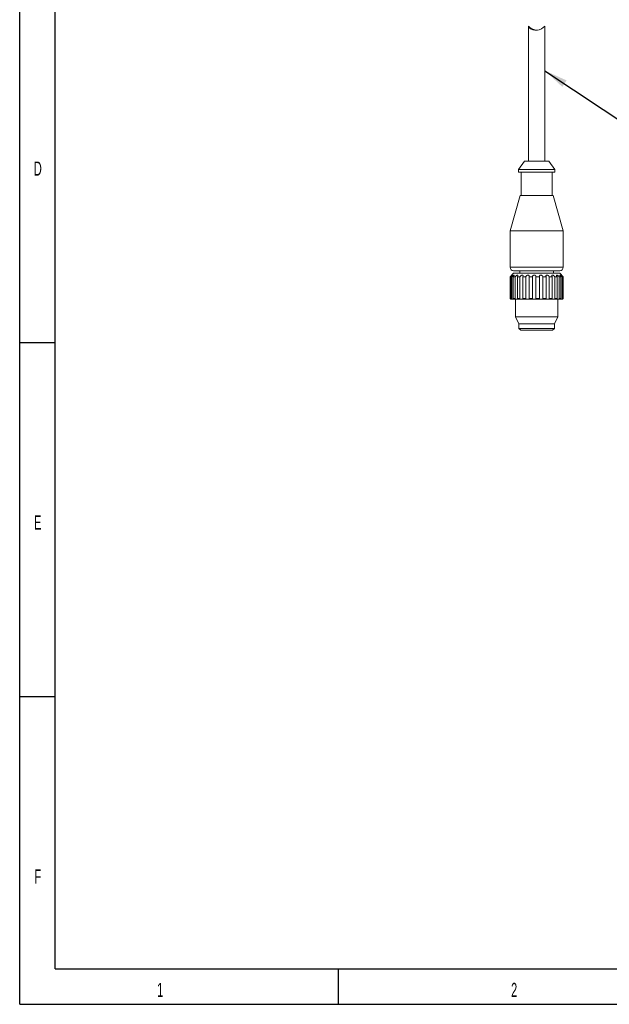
# Model space of a CAD drawing. Header units: millimetres. Extents: x 15 to 415, y 5 to 292.
# Tile 1 of 22: x 15 to 98, y 5 to 144. Entities that reach past the tile are written whole.
import ezdxf

# ---------------------------------------------------------------- set-up
doc = ezdxf.new("R2010")
doc.units = ezdxf.units.MM
doc.layers.add('SLD-0', color=179, linetype='Continuous')
doc.styles.add('SLDTEXTSTYLE2', font='TXT', dxfattribs={"width": 0.589474})
doc.dimstyles.new('SLDDIMSTYLE3', dxfattribs={"dimtxt": 0.18, "dimasz": 3.302, "dimexe": 0, "dimexo": 0.0625, "dimgap": 0, "dimtad": 0, "dimtih": 1, "dimtoh": 1, "dimdec": 0, "dimrnd": 1e-09, "dimzin": 0, "dimdsep": 46, "dimtxsty": 'Standard', "dimsah": 1, "dimcen": 0.09, "dimadec": 0, "dimazin": 0, "dimtfac": 3.302, "dimtdec": 0, "dimtofl": 0, "dimtmove": 0, "dimatfit": 3, "dimfxl": 0, "dimfrac": 2, "dimtolj": 1, "dimtzin": 0, "dimarcsym": 0})

msp = doc.modelspace()

# ---------------------------------------------------------------- linework, layer by layer
at = {"color": 7, "linetype": 'Continuous', "lineweight": 15}
for p, q in [((86.902236, 143.360495), (86.902236, 124.30814)), ((89.247083, 143.375737), (89.242537, 143.35795)), ((89.252236, 124.30814), (89.252236, 143.35795)), ((86.33776, 124.30814), (85.502236, 123.15814)), ((86.33776, 124.30814), (89.816712, 124.30814)), ((90.652236, 123.15814), (89.816712, 124.30814)), ((85.502236, 123.15814), (85.502236, 122.75814)), ((90.652236, 123.15814), (85.502236, 123.15814)), ((85.502236, 122.75814), (90.652236, 122.75814)), ((85.877236, 122.75814), (85.877236, 119.45814)), ((90.277236, 119.45814), (90.277236, 122.75814)), ((90.652236, 122.75814), (90.652236, 123.15814)), ((85.760963, 119.45814), (84.327236, 114.45814)), ((85.760963, 119.45814), (90.393509, 119.45814)), ((91.827236, 114.45814), (90.393509, 119.45814)), ((84.327236, 114.45814), (84.327236, 109.33314)), ((91.827236, 114.45814), (84.327236, 114.45814)), ((91.827236, 109.33314), (91.827236, 114.45814)), ((91.327236, 108.83314), (84.827236, 108.83314)), ((85.702236, 108.83314), (85.702236, 108.48314)), ((90.452236, 108.48314), (90.452236, 108.83314)), ((84.827236, 108.48314), (84.327236, 107.98314)), ((84.327236, 107.98314), (84.327236, 104.93314)), ((84.34651, 107.98314), (84.327236, 107.98314)), ((84.34651, 104.93314), (84.34651, 107.98314)), ((84.57191, 107.98314), (84.430124, 107.98314)), ((84.430124, 107.98314), (84.430124, 104.93314)), ((84.57191, 104.93314), (84.57191, 107.98314)), ((85.036191, 107.98314), (84.780188, 107.98314)), ((84.780188, 107.98314), (84.780188, 104.93314)), ((84.827236, 108.48314), (91.327236, 108.48314)), ((85.036191, 104.93314), (85.036191, 107.98314)), ((85.707715, 107.98314), (85.354941, 107.98314)), ((85.354941, 107.98314), (85.354941, 104.93314)), ((85.707715, 104.93314), (85.707715, 107.98314)), ((86.540718, 107.98314), (86.115214, 107.98314)), ((86.115214, 107.98314), (86.115214, 104.93314)), ((86.540718, 104.93314), (86.540718, 107.98314)), ((87.478432, 107.98314), (87.009195, 107.98314)), ((87.009195, 107.98314), (87.009195, 104.93314)), ((87.478432, 104.93314), (87.478432, 107.98314)), ((88.456953, 107.98314), (87.975962, 107.98314)), ((87.975962, 107.98314), (87.975962, 104.93314)), ((88.456953, 104.93314), (88.456953, 107.98314)), ((89.409597, 107.98314), (88.94963, 107.98314)), ((88.94963, 107.98314), (88.94963, 104.93314)), ((89.409597, 104.93314), (89.409597, 107.98314)), ((90.271443, 107.98314), (89.863846, 107.98314)), ((89.863846, 107.98314), (89.863846, 104.93314)), ((90.271443, 104.93314), (90.271443, 107.98314)), ((90.983758, 107.98314), (90.656308, 107.98314)), ((90.656308, 107.98314), (90.656308, 104.93314)), ((90.983758, 104.93314), (90.983758, 107.98314)), ((91.497998, 107.98314), (91.27301, 107.98314)), ((91.27301, 107.98314), (91.27301, 104.93314)), ((91.827236, 107.98314), (91.327236, 108.48314)), ((91.497998, 104.93314), (91.497998, 107.98314)), ((91.779118, 107.98314), (91.671925, 107.98314)), ((91.671925, 107.98314), (91.671925, 104.93314)), ((91.779118, 104.93314), (91.779118, 107.98314)), ((91.827236, 107.98314), (91.825868, 107.98314)), ((91.825868, 107.98314), (91.825868, 104.93314)), ((91.827236, 104.93314), (91.827236, 107.98314)), ((84.447788, 104.83314), (84.427236, 104.83314)), ((84.430124, 104.93314), (84.57191, 104.93314)), ((84.447788, 104.83314), (84.524638, 104.83314)), ((84.671566, 104.83314), (84.523398, 104.83314)), ((84.671566, 104.83314), (84.862398, 104.83314)), ((84.780188, 104.93314), (85.036191, 104.93314)), ((85.127435, 104.83314), (84.859908, 104.83314)), ((85.077236, 104.83314), (85.077236, 102.314445)), ((85.127435, 104.83314), (85.415675, 104.83314)), ((85.354941, 104.93314), (85.707715, 104.93314)), ((85.784328, 104.83314), (85.415675, 104.83314)), ((85.784328, 104.83314), (86.152822, 104.83314)), ((86.115214, 104.93314), (86.540718, 104.93314)), ((86.597479, 104.83314), (86.152822, 104.83314)), ((86.597479, 104.83314), (87.021115, 104.83314)), ((87.009195, 104.93314), (87.478432, 104.93314)), ((87.511473, 104.83314), (87.021115, 104.83314)), ((87.511473, 104.83314), (87.961381, 104.83314)), ((88.464023, 104.83314), (87.961381, 104.83314)), ((87.975962, 104.93314), (88.456953, 104.93314)), ((88.464023, 104.83314), (88.909542, 104.83314)), ((89.390214, 104.83314), (88.909542, 104.83314)), ((88.94963, 104.93314), (89.409597, 104.93314)), ((89.390214, 104.83314), (89.800983, 104.83314)), ((90.226928, 104.83314), (89.800983, 104.83314)), ((89.863846, 104.93314), (90.271443, 104.93314)), ((90.226928, 104.83314), (90.574953, 104.83314)), ((90.917143, 104.83314), (90.574953, 104.83314)), ((90.656308, 104.93314), (90.983758, 104.93314)), ((90.917143, 104.83314), (91.178708, 104.83314)), ((91.077236, 102.314445), (91.077236, 104.83314)), ((91.413824, 104.83314), (91.178708, 104.83314)), ((91.27301, 104.93314), (91.497998, 104.93314)), ((91.411582, 104.83314), (91.571103, 104.83314)), ((91.683122, 104.83314), (91.571103, 104.83314)), ((91.671925, 104.93314), (91.779118, 104.93314)), ((91.682407, 104.83314), (91.725397, 104.83314)), ((85.077236, 102.314445), (85.577236, 101.33314)), ((85.077236, 102.314445), (91.064079, 102.314445)), ((90.577236, 101.33314), (91.077236, 102.314445)), ((91.064079, 102.314445), (91.077236, 102.314445)), ((85.577236, 101.33314), (85.577236, 100.68314)), ((90.577236, 101.33314), (85.577236, 101.33314)), ((85.577236, 100.68314), (85.827236, 100.43314)), ((85.577236, 100.68314), (90.577236, 100.68314)), ((90.327236, 100.43314), (85.827236, 100.43314)), ((90.327236, 100.43314), (90.577236, 100.68314)), ((90.577236, 100.68314), (90.577236, 101.33314))]:
    msp.add_line(p, q, dxfattribs=at)
at = {"color": 8, "linetype": 'Continuous', "lineweight": 15}
for p, q in [((84.327236, 109.33314), (91.827236, 109.33314)), ((84.327236, 104.93314), (84.34651, 104.93314)), ((91.825868, 104.93314), (91.827236, 104.93314))]:
    msp.add_line(p, q, dxfattribs=at)
at = {"color": 7, "linetype": 'Continuous', "lineweight": 15, "flags": 128}
msp.add_lwpolyline([(88.186539, 142.815899), (87.962974, 142.824834), (87.666454, 142.898215), (87.383861, 143.02633), (87.119677, 143.205607), (86.967835, 143.334133), (86.909989, 143.375403), (86.909079, 143.346492), (86.988128, 143.230184), (87.220699, 143.025392), (87.516993, 142.88079), (87.82201, 142.815342), (88.154184, 142.819754), (88.453607, 142.886627), (88.737401, 143.008066), (89.005363, 143.182531), (89.176644, 143.325564), (89.247083, 143.375737), (89.247083, 143.375737)], dxfattribs=at)
at = {"color": 7, "linetype": 'Continuous', "lineweight": 15}
for centre, radius, start, end in [((84.827236, 109.33314), 0.5, 180, 270), ((91.327236, 109.33314), 0.5, 270, 360), ((84.427236, 104.93314), 0.1, 180, 270), ((91.727236, 104.93314), 0.1, 270, 0)]:
    msp.add_arc(centre, radius, start, end, dxfattribs=at)
for points, knots in [([(84.430124, 107.98314), (84.467072, 108.02203), (84.5297, 108.087949), (84.592616, 108.165267), (84.623374, 108.209753), (84.632916, 108.231971), (84.625056, 108.235094), (84.600972, 108.220629), (84.557729, 108.18572), (84.485474, 108.11995), (84.410128, 108.046951), (84.361141, 107.997816), (84.34651, 107.98314)], [0, 0, 0, 0, 0.1747784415, 0.2962564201, 0.3841626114, 0.4533573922, 0.5229186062, 0.5848511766, 0.6655471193, 0.7774489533, 0.9335287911, 1, 1, 1, 1]), ([(84.780188, 107.98314), (84.812612, 108.02203), (84.867573, 108.087949), (84.909877, 108.165267), (84.921559, 108.209753), (84.913198, 108.231971), (84.889117, 108.235094), (84.850009, 108.220629), (84.793, 108.18572), (84.709852, 108.11995), (84.632023, 108.046951), (84.585735, 107.997816), (84.57191, 107.98314)], [0, 0, 0, 0, 0.1747784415, 0.2962564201, 0.3841626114, 0.4533573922, 0.5229186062, 0.5848511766, 0.6655471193, 0.7774489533, 0.9335287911, 1, 1, 1, 1]), ([(85.354941, 107.98314), (85.380632, 108.02203), (85.424179, 108.087949), (85.442988, 108.165267), (85.434797, 108.209753), (85.409103, 108.231971), (85.370442, 108.235094), (85.318977, 108.220629), (85.252087, 108.18572), (85.163712, 108.11995), (85.088704, 108.046951), (85.048268, 107.997816), (85.036191, 107.98314)], [0, 0, 0, 0, 0.1747784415, 0.2962564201, 0.3841626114, 0.4533573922, 0.5229186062, 0.5848511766, 0.6655471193, 0.7774489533, 0.9335287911, 1, 1, 1, 1]), ([(86.115214, 107.98314), (86.132421, 108.02203), (86.161587, 108.087949), (86.155619, 108.165267), (86.128114, 108.209753), (86.086838, 108.231971), (86.036231, 108.235094), (85.975915, 108.220629), (85.903702, 108.18572), (85.816124, 108.11995), (85.749048, 108.046951), (85.717221, 107.997816), (85.707715, 107.98314)], [0, 0, 0, 0, 0.1747784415, 0.2962564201, 0.3841626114, 0.4533573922, 0.5229186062, 0.5848511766, 0.6655471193, 0.7774489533, 0.9335287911, 1, 1, 1, 1]), ([(87.009195, 107.98314), (87.016745, 108.02203), (87.029543, 108.087949), (86.999204, 108.165267), (86.95426, 108.209753), (86.900215, 108.231971), (86.841112, 108.235094), (86.776055, 108.220629), (86.703441, 108.18572), (86.622627, 108.11995), (86.568054, 108.046951), (86.547005, 107.997816), (86.540718, 107.98314)], [0, 0, 0, 0, 0.1747784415, 0.2962564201, 0.3841626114, 0.4533573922, 0.5229186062, 0.5848511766, 0.6655471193, 0.7774489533, 0.9335287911, 1, 1, 1, 1]), ([(87.975962, 107.98314), (87.973341, 108.02203), (87.968897, 108.087949), (87.916256, 108.165267), (87.856935, 108.209753), (87.793804, 108.231971), (87.730232, 108.235094), (87.664868, 108.220629), (87.596801, 108.18572), (87.528259, 108.11995), (87.489908, 108.046951), (87.481071, 107.997816), (87.478432, 107.98314)], [0, 0, 0, 0, 0.1747784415, 0.2962564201, 0.3841626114, 0.4533573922, 0.5229186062, 0.5848511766, 0.6655471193, 0.7774489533, 0.9335287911, 1, 1, 1, 1]), ([(88.94963, 107.98314), (88.937016, 108.02203), (88.915635, 108.087949), (88.844279, 108.165267), (88.774623, 108.209753), (88.706708, 108.231971), (88.642999, 108.235094), (88.581784, 108.220629), (88.522902, 108.18572), (88.471303, 108.11995), (88.451788, 108.046951), (88.455765, 107.997816), (88.456953, 107.98314)], [0, 0, 0, 0, 0.17477844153, 0.29625642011, 0.3841626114, 0.45335739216, 0.52291860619, 0.58485117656, 0.66554711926, 0.77744895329, 0.93352879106, 1, 1, 1, 1]), ([(89.863846, 107.98314), (89.842099, 108.02203), (89.805237, 108.087949), (89.720028, 108.165267), (89.644785, 108.209753), (89.576715, 108.231971), (89.517211, 108.235094), (89.464315, 108.220629), (89.418632, 108.18572), (89.387492, 108.11995), (89.388143, 108.046951), (89.404663, 107.997816), (89.409597, 107.98314)], [0, 0, 0, 0, 0.1747784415, 0.2962564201, 0.3841626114, 0.4533573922, 0.5229186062, 0.5848511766, 0.6655471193, 0.7774489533, 0.9335287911, 1, 1, 1, 1]), ([(90.656308, 107.98314), (90.62691, 108.02203), (90.577079, 108.087949), (90.483824, 108.165267), (90.408121, 108.209753), (90.344535, 108.231971), (90.293291, 108.235094), (90.252319, 108.220629), (90.222947, 108.18572), (90.21439, 108.11995), (90.235161, 108.046951), (90.263099, 107.997816), (90.271443, 107.98314)], [0, 0, 0, 0, 0.1747784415, 0.2962564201, 0.3841626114, 0.4533573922, 0.5229186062, 0.5848511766, 0.6655471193, 0.7774489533, 0.9335287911, 1, 1, 1, 1]), ([(91.27301, 107.98314), (91.237964, 108.02203), (91.17856, 108.087949), (91.083616, 108.165267), (91.012612, 108.209753), (90.957842, 108.231971), (90.918351, 108.235094), (90.892095, 108.220629), (90.881037, 108.18572), (90.895643, 108.11995), (90.935121, 108.046951), (90.972572, 107.997816), (90.983758, 107.98314)], [0, 0, 0, 0, 0.1747784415, 0.2962564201, 0.3841626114, 0.4533573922, 0.5229186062, 0.5848511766, 0.6655471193, 0.7774489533, 0.9335287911, 1, 1, 1, 1]), ([(91.671925, 107.98314), (91.63362, 108.02203), (91.568692, 108.087949), (91.478527, 108.165267), (91.417061, 108.209753), (91.374841, 108.231971), (91.349793, 108.235094), (91.340043, 108.220629), (91.348051, 108.18572), (91.384827, 108.11995), (91.44032, 108.046951), (91.484733, 107.997816), (91.497998, 107.98314)], [0, 0, 0, 0, 0.1747784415, 0.2962564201, 0.3841626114, 0.4533573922, 0.5229186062, 0.5848511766, 0.6655471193, 0.7774489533, 0.9335287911, 1, 1, 1, 1]), ([(91.825868, 107.98314), (91.786914, 108.02203), (91.720886, 108.087949), (91.641646, 108.165267), (91.593907, 108.209753), (91.567113, 108.231971), (91.558216, 108.235094), (91.565636, 108.220629), (91.592165, 108.18572), (91.648604, 108.11995), (91.716331, 108.046951), (91.764678, 107.997816), (91.779118, 107.98314)], [0, 0, 0, 0, 0.17477844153, 0.29625642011, 0.3841626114, 0.45335739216, 0.52291860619, 0.58485117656, 0.66554711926, 0.77744895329, 0.93352879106, 1, 1, 1, 1]), ([(84.34651, 104.93314), (84.347597, 104.921937), (84.349775, 104.899496), (84.366839, 104.869597), (84.391918, 104.847239), (84.420638, 104.834961), (84.439482, 104.833697), (84.447788, 104.83314)], [0, 0, 0, 0, 0.2111209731, 0.4228836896, 0.6335761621, 0.8384875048, 1, 1, 1, 1]), ([(84.523398, 104.83314), (84.523217, 104.83314), (84.512701, 104.833164), (84.491728, 104.837371), (84.46366, 104.855033), (84.442943, 104.880283), (84.431752, 104.9076), (84.430588, 104.925852), (84.430124, 104.93314)], [0, 0, 0, 0, 0.0041771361, 0.2427993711, 0.4529929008, 0.6549815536, 0.8622447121, 1, 1, 1, 1]), ([(84.57191, 104.93314), (84.572918, 104.921937), (84.574939, 104.899496), (84.590967, 104.869597), (84.615128, 104.847239), (84.643595, 104.834961), (84.663009, 104.833697), (84.671566, 104.83314)], [0, 0, 0, 0, 0.2111209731, 0.4228836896, 0.6335761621, 0.8384875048, 1, 1, 1, 1]), ([(84.859908, 104.83314), (84.859766, 104.83314), (84.85151, 104.833164), (84.834419, 104.837371), (84.810286, 104.855033), (84.791854, 104.880283), (84.781676, 104.9076), (84.780613, 104.925852), (84.780188, 104.93314)], [0, 0, 0, 0, 0.0041771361, 0.2427993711, 0.4529929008, 0.6549815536, 0.8622447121, 1, 1, 1, 1]), ([(85.036191, 104.93314), (85.037053, 104.921937), (85.03878, 104.899496), (85.052678, 104.869597), (85.074275, 104.847239), (85.100548, 104.834961), (85.119209, 104.833697), (85.127435, 104.83314)], [0, 0, 0, 0, 0.2111209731, 0.4228836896, 0.6335761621, 0.8384875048, 1, 1, 1, 1]), ([(85.415675, 104.83314), (85.415581, 104.83314), (85.410146, 104.833164), (85.398103, 104.837371), (85.379549, 104.855033), (85.364658, 104.880283), (85.356188, 104.9076), (85.355297, 104.925852), (85.354941, 104.93314)], [0, 0, 0, 0, 0.0041771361, 0.2427993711, 0.4529929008, 0.6549815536, 0.8622447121, 1, 1, 1, 1]), ([(85.707715, 104.93314), (85.708371, 104.921937), (85.709686, 104.899496), (85.720508, 104.869597), (85.738068, 104.847239), (85.760357, 104.834961), (85.776995, 104.833697), (85.784328, 104.83314)], [0, 0, 0, 0, 0.2111209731, 0.4228836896, 0.6335761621, 0.8384875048, 1, 1, 1, 1]), ([(86.152822, 104.83314), (86.152784, 104.83314), (86.15054, 104.833164), (86.144365, 104.837371), (86.132655, 104.855033), (86.12232, 104.880283), (86.116134, 104.9076), (86.115477, 104.925852), (86.115214, 104.93314)], [0, 0, 0, 0, 0.0041771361, 0.2427993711, 0.4529929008, 0.6549815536, 0.8622447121, 1, 1, 1, 1]), ([(86.540718, 104.93314), (86.541123, 104.921937), (86.541936, 104.899496), (86.548946, 104.869597), (86.561272, 104.847239), (86.578058, 104.834961), (86.591538, 104.833697), (86.597479, 104.83314)], [0, 0, 0, 0, 0.2111209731, 0.4228836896, 0.6335761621, 0.8384875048, 1, 1, 1, 1]), ([(87.021375, 104.836959), (87.02153, 104.837672), (87.022, 104.839828), (87.01812, 104.855425), (87.013251, 104.880176), (87.00972, 104.907617), (87.009345, 104.925857), (87.009195, 104.93314)], [0, 0, 0, 0, 0.1205795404, 0.3647004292, 0.599292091, 0.8400096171, 1, 1, 1, 1]), ([(87.478432, 104.93314), (87.478559, 104.921937), (87.478815, 104.899496), (87.481533, 104.869597), (87.487787, 104.847239), (87.497926, 104.834961), (87.507329, 104.833697), (87.511473, 104.83314)], [0, 0, 0, 0, 0.2111209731, 0.4228836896, 0.6335761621, 0.8384875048, 1, 1, 1, 1]), ([(87.961381, 104.83314), (87.961456, 104.83314), (87.965827, 104.833164), (87.972222, 104.837371), (87.976073, 104.855033), (87.976605, 104.880283), (87.976068, 104.9076), (87.975992, 104.925852), (87.975962, 104.93314)], [0, 0, 0, 0, 0.0041771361, 0.2427993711, 0.4529929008, 0.6549815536, 0.8622447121, 1, 1, 1, 1]), ([(88.456953, 104.93314), (88.456794, 104.921937), (88.456475, 104.899496), (88.454717, 104.869597), (88.454471, 104.847239), (88.457272, 104.834961), (88.461958, 104.833697), (88.464023, 104.83314)], [0, 0, 0, 0, 0.2111209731, 0.4228836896, 0.6335761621, 0.8384875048, 1, 1, 1, 1]), ([(88.909542, 104.83314), (88.909669, 104.83314), (88.917011, 104.833164), (88.929251, 104.837371), (88.940759, 104.855033), (88.946861, 104.880283), (88.949304, 104.9076), (88.949537, 104.925852), (88.94963, 104.93314)], [0, 0, 0, 0, 0.0041771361, 0.2427993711, 0.4529929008, 0.6549815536, 0.8622447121, 1, 1, 1, 1]), ([(89.409597, 104.93314), (89.409162, 104.921937), (89.408291, 104.899496), (89.402176, 104.869597), (89.395447, 104.847239), (89.39072, 104.834961), (89.390369, 104.833697), (89.390214, 104.83314)], [0, 0, 0, 0, 0.2111209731, 0.4228836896, 0.6335761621, 0.8384875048, 1, 1, 1, 1]), ([(89.800983, 104.83314), (89.801152, 104.83314), (89.810965, 104.833164), (89.828217, 104.837371), (89.846597, 104.855033), (89.857854, 104.880283), (89.863109, 104.9076), (89.863636, 104.925852), (89.863846, 104.93314)], [0, 0, 0, 0, 0.0041771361, 0.2427993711, 0.4529929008, 0.6549815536, 0.8622447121, 1, 1, 1, 1]), ([(90.271443, 104.93314), (90.270762, 104.921937), (90.269397, 104.899496), (90.259342, 104.869597), (90.24659, 104.847239), (90.234656, 104.834961), (90.229292, 104.833697), (90.226928, 104.83314)], [0, 0, 0, 0, 0.2111209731, 0.4228836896, 0.6335761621, 0.8384875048, 1, 1, 1, 1]), ([(90.574953, 104.83314), (90.575153, 104.83314), (90.586769, 104.833164), (90.607857, 104.837371), (90.631857, 104.855033), (90.6475, 104.880283), (90.655211, 104.9076), (90.655995, 104.925852), (90.656308, 104.93314)], [0, 0, 0, 0, 0.00417713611, 0.24279937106, 0.4529929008, 0.65498155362, 0.86224471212, 1, 1, 1, 1]), ([(90.983758, 104.93314), (90.982877, 104.921937), (90.981112, 104.899496), (90.967802, 104.869597), (90.949895, 104.847239), (90.931567, 104.834961), (90.921556, 104.833697), (90.917143, 104.83314)], [0, 0, 0, 0, 0.2111209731, 0.4228836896, 0.6335761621, 0.8384875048, 1, 1, 1, 1]), ([(91.178708, 104.83314), (91.178926, 104.83314), (91.191553, 104.833164), (91.215039, 104.837371), (91.243023, 104.855033), (91.261987, 104.880283), (91.271628, 104.9076), (91.272615, 104.925852), (91.27301, 104.93314)], [0, 0, 0, 0, 0.0041771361, 0.2427993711, 0.4529929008, 0.6549815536, 0.8622447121, 1, 1, 1, 1]), ([(91.497998, 104.93314), (91.496977, 104.921937), (91.494932, 104.899496), (91.479274, 104.869597), (91.457432, 104.847239), (91.433961, 104.834961), (91.419984, 104.833697), (91.413824, 104.83314)], [0, 0, 0, 0, 0.2111209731, 0.4228836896, 0.6335761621, 0.8384875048, 1, 1, 1, 1]), ([(91.571103, 104.83314), (91.571323, 104.83314), (91.584101, 104.833164), (91.608385, 104.837371), (91.638446, 104.855033), (91.659439, 104.880283), (91.670352, 104.9076), (91.671476, 104.925852), (91.671925, 104.93314)], [0, 0, 0, 0, 0.0041771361, 0.2427993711, 0.4529929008, 0.6549815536, 0.8622447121, 1, 1, 1, 1]), ([(91.779118, 104.93314), (91.778027, 104.921937), (91.775841, 104.899496), (91.758903, 104.869597), (91.734615, 104.847239), (91.707599, 104.834961), (91.69061, 104.833697), (91.683122, 104.83314)], [0, 0, 0, 0, 0.2111209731, 0.4228836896, 0.6335761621, 0.8384875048, 1, 1, 1, 1]), ([(91.725397, 104.83314), (91.725604, 104.83314), (91.737661, 104.833164), (91.761089, 104.837371), (91.791178, 104.855033), (91.812769, 104.880283), (91.824211, 104.9076), (91.825395, 104.925852), (91.825868, 104.93314)], [0, 0, 0, 0, 0.0041771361, 0.2427993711, 0.4529929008, 0.6549815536, 0.8622447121, 1, 1, 1, 1])]:
    msp.add_open_spline(points, degree=3, knots=knots, dxfattribs=at)
at = {"layer": 'SLD-0', "color": 179, "linetype": 'Continuous'}
for p, q in [((15.078844, 5.21478), (15.078844, 292.21478)), ((20.078844, 10.21478), (20.078844, 287.21478)), ((15.078844, 98.71478), (20.078844, 98.71478)), ((15.078844, 48.71478), (20.078844, 48.71478)), ((20.078844, 10.21478), (410.078844, 10.21478)), ((60.078844, 5.21478), (60.078844, 10.21478)), ((15.078844, 5.21478), (415.078844, 5.21478))]:
    msp.add_line(p, q, dxfattribs=at)

# ---------------------------------------------------------------- texts
at = {"layer": 'SLD-0', "char_height": 2, "attachment_point": 2, "style": 'SLDTEXTSTYLE2'}
for s, insert in [('D', (17.628936, 124.270617)), ('E', (17.628936, 74.270617)), ('F', (17.628936, 24.270617)), ('1', (34.91063, 8.242742)), ('2', (84.897399, 8.242742))]:
    msp.add_mtext(s, dxfattribs=dict(at, insert=insert))

# ---------------------------------------------------------------- leaders
at = {"color": 7, "linetype": 'Continuous', "lineweight": 0}
msp.add_leader([(89.252236, 137.102887), (107.952381, 124.637203)], dimstyle='SLDDIMSTYLE3', dxfattribs=at)

doc.saveas('drawing.dxf')
